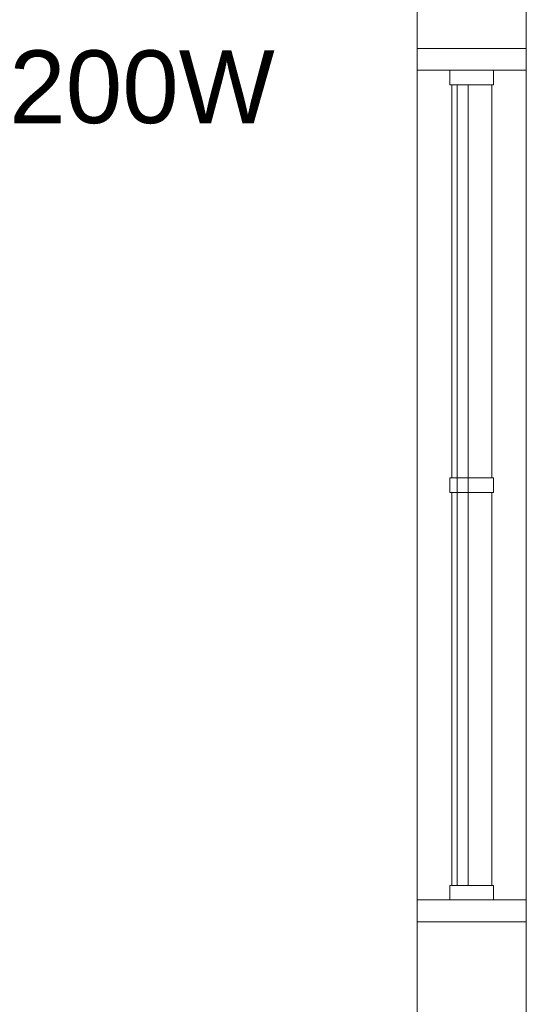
# Model space of a CAD drawing. Header units: millimetres. Extents: x 4480191 to 4481199, y -30324204 to -30323479.
# Tile 163 of 243: x 4480201.9 to 4480203.29, y -30323783.65 to -30323780.94. Entities that reach past the tile are written whole.
import ezdxf

# ---------------------------------------------------------------- set-up
doc = ezdxf.new("R2010")
doc.units = ezdxf.units.MM
doc.linetypes.add('NULL', pattern=[0])
for name, color, linetype, lineweight in [('IFC-Janela-Contorno', 142, 'Continuous', 5), ('IFC-Parede padrão-Contorno', 44, 'Continuous', 5), ('Textos', 7, 'Continuous', 9)]:
    doc.layers.add(name, color=color, linetype=linetype, lineweight=lineweight)
doc.styles.add('ARIAL', font='arial.ttf')

msp = doc.modelspace()

# ---------------------------------------------------------------- linework, layer by layer
at = {"layer": 'IFC-Janela-Contorno', "color": 8, "lineweight": 5}
for p, q in [((4480202.9933, -30323781.0203), (4480203.2606, -30323781.0203)), ((4480202.9933, -30323781.027), (4480202.9933, -30323781.0203)), ((4480202.9933, -30323781.0803), (4480202.9933, -30323781.027)), ((4480203.2933, -30323781.0752), (4480203.2933, -30323781.0203)), ((4480202.9933, -30323783.3603), (4480202.9933, -30323781.0803)), ((4480202.9933, -30323781.0803), (4480203.0193, -30323781.0803)), ((4480203.0193, -30323781.0803), (4480203.2933, -30323781.0803)), ((4480203.0833, -30323781.1175), (4480203.0833, -30323781.0803)), ((4480203.2033, -30323781.0831), (4480203.2033, -30323781.0803)), ((4480203.2033, -30323781.1203), (4480203.2033, -30323781.0831)), ((4480203.2933, -30323781.0803), (4480203.2933, -30323781.0752)), ((4480203.2933, -30323783.3603), (4480203.2933, -30323781.0803)), ((4480203.0833, -30323781.1203), (4480203.0833, -30323781.1175)), ((4480203.0833, -30323781.1203), (4480203.1949, -30323781.1203)), ((4480203.0883, -30323782.2003), (4480203.0883, -30323781.1203)), ((4480203.1033, -30323783.1663), (4480203.1033, -30323781.1203)), ((4480203.1333, -30323781.2743), (4480203.1333, -30323781.1203)), ((4480203.1949, -30323781.1203), (4480203.2033, -30323781.1203)), ((4480203.1983, -30323782.2003), (4480203.1983, -30323781.1203)), ((4480203.1333, -30323783.3203), (4480203.1333, -30323781.2743)), ((4480203.0833, -30323782.2003), (4480203.0917, -30323782.2003)), ((4480203.0833, -30323782.2375), (4480203.0833, -30323782.2003)), ((4480203.0917, -30323782.2003), (4480203.2033, -30323782.2003)), ((4480203.2033, -30323782.2031), (4480203.2033, -30323782.2003)), ((4480203.2033, -30323782.2403), (4480203.2033, -30323782.2031)), ((4480203.0833, -30323782.2403), (4480203.0833, -30323782.2375)), ((4480203.0833, -30323782.2403), (4480203.1949, -30323782.2403)), ((4480203.0883, -30323783.3203), (4480203.0883, -30323782.2403)), ((4480203.1949, -30323782.2403), (4480203.2033, -30323782.2403)), ((4480203.1983, -30323783.3203), (4480203.1983, -30323782.2403)), ((4480203.1033, -30323783.3203), (4480203.1033, -30323783.1663)), ((4480203.0833, -30323783.3203), (4480203.0917, -30323783.3203)), ((4480203.0833, -30323783.3575), (4480203.0833, -30323783.3203)), ((4480203.0917, -30323783.3203), (4480203.2033, -30323783.3203)), ((4480203.2033, -30323783.3231), (4480203.2033, -30323783.3203)), ((4480203.2033, -30323783.3603), (4480203.2033, -30323783.3231)), ((4480202.9933, -30323783.3603), (4480203.0833, -30323783.3603)), ((4480202.9933, -30323783.3603), (4480203.2674, -30323783.3603)), ((4480202.9933, -30323783.3653), (4480202.9933, -30323783.3603)), ((4480202.9933, -30323783.4203), (4480202.9933, -30323783.3653)), ((4480203.0833, -30323783.3603), (4480203.0833, -30323783.3575)), ((4480203.2033, -30323783.3603), (4480203.2933, -30323783.3603)), ((4480203.2674, -30323783.3603), (4480203.2933, -30323783.3603)), ((4480203.2933, -30323783.4135), (4480203.2933, -30323783.3603)), ((4480203.2933, -30323783.4203), (4480203.2933, -30323783.4135)), ((4480203.0261, -30323783.4203), (4480203.2933, -30323783.4203))]:
    msp.add_line(p, q, dxfattribs=at)
at = {"layer": 'IFC-Parede padrão-Contorno', "color": 8, "lineweight": 5}
for p, q in [((4480202.9933, -30323781.0203), (4480202.9933, -30323780.753)), ((4480203.2933, -30323781.0203), (4480203.2933, -30323780.753)), ((4480203.0261, -30323781.0203), (4480203.2933, -30323781.0203)), ((4480203.2933, -30323783.4203), (4480203.2933, -30323781.0203)), ((4480202.9933, -30323783.4203), (4480203.2606, -30323783.4203)), ((4480202.9933, -30323784.2623), (4480202.9933, -30323783.4203)), ((4480203.2933, -30323784.2623), (4480203.2933, -30323783.4203))]:
    msp.add_line(p, q, dxfattribs=at)

# ---------------------------------------------------------------- texts
at = {"layer": 'Textos', "linetype": 'NULL', "insert": (4480202.2368, -30323781.2284), "char_height": 0.2, "width": 1.459451, "attachment_point": 8, "line_spacing_factor": 0.6, "style": 'ARIAL'}
msp.add_mtext('200W', dxfattribs=at)

doc.saveas('drawing.dxf')
